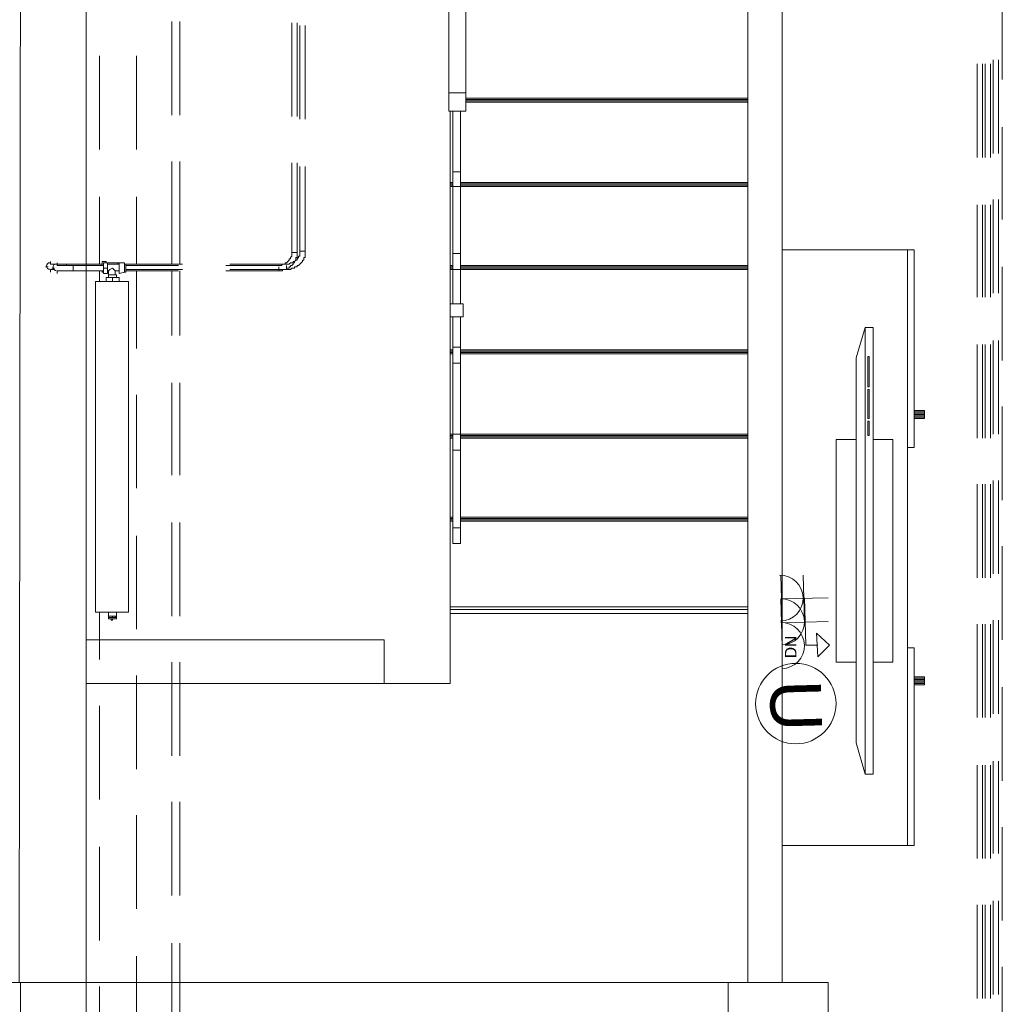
# Model space of a CAD drawing. Header units: millimetres. Extents: x 413 to 305578, y 115 to 38116.
# Tile 37 of 194: x 19809 to 22774, y 10538 to 13509. Entities that reach past the tile are written whole.
import ezdxf

# ---------------------------------------------------------------- set-up
doc = ezdxf.new("R2010")
doc.units = ezdxf.units.MM
for name, color, linetype in [('PDF _DN-MultiRoom', 5, 'Continuous'), ('PDF _DN-Wifi', 5, 'Continuous'), ('PDF _PD-Socket', 1, 'Continuous'), ('PDF _Текст', 7, 'Continuous'), ('PDF$_59-60$-$Floor$Plan$-$В_Этаж$00_Сводный$M-EQPM', 2, 'Continuous'), ('PDF$_59-60$-$Floor$Plan$-$В_Этаж$00_Сводный$P-PIPE', 3, 'Continuous')]:
    doc.layers.add(name, color=color, linetype=linetype)
for name, color, linetype, true_color in [('PDF$_59-60$-$Floor$Plan$-$В_Этаж$00_Сводный$A-DETL-MBND', 7, 'Continuous', 0xdd3700), ('PDF$_59-60$-$Floor$Plan$-$В_Этаж$00_Сводный$P-PIPE-CNTR', 150, 'Continuous', 0x007fff), ('PDF$_V$line_ifc_RVT-1-В_Этаж$00_Сводный$A-COLS', 7, 'Continuous', 0xbababa), ('PDF$_V$line_ifc_RVT-1-В_Этаж$00_Сводный$A-FLOR-HRAL', 7, 'Continuous', 0xbababa), ('PDF$_V$line_ifc_RVT-1-В_Этаж$00_Сводный$A-PART', 7, 'Continuous', 0xdcdcdc), ('PDF$_V$line_ifc_RVT-1-В_Этаж$00_Сводный$A-WALL', 7, 'Continuous', 0xbababa), ('PDF$_V$line_ifc_RVT-1-В_Этаж$00_Сводный$I-FURN', 7, 'Continuous', 0xdcdcdc), ('PDF$_V$line_ifc_RVT-1-В_Этаж$00_Сводный$S-STRS', 7, 'Continuous', 0xdcdcdc)]:
    doc.layers.add(name, color=color, linetype=linetype, true_color=true_color)
doc.styles.add('PDF Century Gothic', font='GOTHIC.TTF')
doc.styles.add('PDF YuGothicUI', font='arial.ttf')

msp = doc.modelspace()

# ---------------------------------------------------------------- linework, layer by layer
at = {"layer": 'PDF _DN-MultiRoom', "lineweight": 0}
msp.add_circle((22150.9, 11445), 121.3, dxfattribs=at)
at = {"layer": 'PDF _DN-Wifi', "lineweight": 0}
msp.add_lwpolyline([(22213.2, 11657.3), (22253, 11621.6), (22217.2, 11585.8)], close=True, dxfattribs=at)
msp.add_lwpolyline([(22181.4, 11621.6), (22217.2, 11621.6)], dxfattribs=at)
msp.add_arc((22107.1, 11620), 69.6, 271.54, 91.54, dxfattribs=at)
at = {"layer": 'PDF _PD-Socket', "lineweight": 0}
for points in [[(22249, 11693.1), (22109.8, 11689.2), (22105.8, 11832.4)], [(22177.4, 11693.1), (22173.5, 11832.4)], [(22109.8, 11617.6), (22105.8, 11760.8), (22249, 11764.7)], [(22181.4, 11621.6), (22177.4, 11764.7)]]:
    msp.add_lwpolyline(points, dxfattribs=at)
for centre in [(22103.1, 11763.2), (22107.1, 11691.6)]:
    msp.add_arc(centre, 69.6, 271.5448, 91.5448, dxfattribs=at)
at = {"layer": 'PDF$_59-60$-$Floor$Plan$-$В_Этаж$00_Сводный$A-DETL-MBND', "color": 5, "lineweight": 0}
for points in [[(22774, 13610.3), (22774, 13327.9)], [(20654.1, 13491), (20654.1, 13208.6)], [(20670, 13208.6), (20670, 13491)], [(22722.3, 13375.6), (22722.3, 13093.2)], [(22738.3, 13093.2), (22738.3, 13375.6)], [(22774, 13184.7), (22774, 12906.3)], [(20654.1, 13065.4), (20654.1, 12810.8), (20654.1, 12806.8), (20654.1, 12802.9), (20654.1, 12798.9), (20654.1, 12794.9), (20650.1, 12794.9), (20650.1, 12790.9), (20646.1, 12786.9), (20646.1, 12783), (20642.1, 12783), (20638.2, 12779), (20634.2, 12779), (20634.2, 12775), (20630.2, 12775), (20626.2, 12775), (20622.2, 12771), (20618.3, 12771), (20614.3, 12771), (20443.3, 12771)], [(20443.3, 12755.1), (20614.3, 12755.1), (20618.3, 12755.1), (20622.2, 12755.1), (20626.2, 12755.1), (20630.2, 12759.1), (20634.2, 12759.1), (20638.2, 12759.1), (20638.2, 12763.1), (20642.1, 12763.1), (20646.1, 12763.1), (20646.1, 12767.1), (20650.1, 12767.1), (20654.1, 12771), (20658, 12775), (20662, 12779), (20662, 12783), (20666, 12783), (20666, 12786.9), (20666, 12790.9), (20670, 12790.9), (20670, 12794.9), (20670, 12798.9), (20670, 12802.9), (20670, 12806.8), (20670, 12810.8), (20654.1, 12810.8), (20670, 12810.8), (20670, 13065.4)], [(22722.3, 12950), (22722.3, 12671.6)], [(22738.3, 12671.6), (22738.3, 12950)], [(19914.3, 12755.1), (19910.3, 12755.1), (19906.3, 12755.1), (19902.3, 12755.1)], [(19906.3, 12771), (19910.3, 12771), (19914.3, 12771), (19918.2, 12771), (19922.2, 12771), (19926.2, 12771), (19930.2, 12771), (19934.1, 12771), (19938.1, 12771)], [(20300.1, 12771), (20129, 12771)], [(20129, 12755.1), (20300.1, 12755.1)], [(22774, 12763.1), (22774, 12480.7)], [(22722.3, 12528.4), (22722.3, 12246)], [(22738.3, 12246), (22738.3, 12528.4)], [(22774, 12341.5), (22774, 12059.1)], [(22722.3, 12106.8), (22722.3, 11824.4)], [(22738.3, 11824.4), (22738.3, 12106.8)], [(22774, 11919.9), (22774, 11637.5)], [(22722.3, 11685.2), (22722.3, 11402.8)], [(22738.3, 11402.8), (22738.3, 11685.2)], [(22774, 11494.3), (22774, 11211.9)], [(22722.3, 11259.6), (22722.3, 10977.2)], [(22738.3, 10977.2), (22738.3, 11259.6)], [(22774, 11072.7), (22774, 10790.3)], [(22722.3, 10838), (22722.3, 10555.6)], [(22738.3, 10555.6), (22738.3, 10838)], [(22774, 10651.1), (22774, 10368.7)]]:
    msp.add_lwpolyline(points, dxfattribs=at)
at = {"layer": 'PDF$_59-60$-$Floor$Plan$-$В_Этаж$00_Сводный$A-DETL-MBND', "color": 150, "lineweight": 0, "true_color": 0x007fff}
for points in [[(20268.3, 13502.9), (20268.3, 13220.5)], [(20292.1, 13220.5), (20292.1, 13502.9)], [(20268.3, 13081.3), (20268.3, 12771)], [(20292.1, 12771), (20292.1, 13081.3)], [(20268.3, 12751.1), (20268.3, 12556.3)], [(20292.1, 12556.3), (20292.1, 12751.1)], [(20268.3, 12413.1), (20268.3, 12134.6)], [(20292.1, 12134.6), (20292.1, 12413.1)], [(20268.3, 11991.5), (20268.3, 11709.1)], [(20292.1, 11709.1), (20292.1, 11991.5)], [(20268.3, 11569.8), (20268.3, 11287.4)], [(20292.1, 11287.4), (20292.1, 11569.8)], [(20268.3, 11148.2), (20268.3, 10865.8)], [(20292.1, 10865.8), (20292.1, 11148.2)], [(20268.3, 10722.6), (20268.3, 10440.2)], [(20292.1, 10440.2), (20292.1, 10722.6)]]:
    msp.add_lwpolyline(points, dxfattribs=at)
at = {"layer": 'PDF$_59-60$-$Floor$Plan$-$В_Этаж$00_Сводный$A-DETL-MBND', "color": 1, "lineweight": 0}
for points in [[(20630.2, 13498.9), (20630.2, 13216.5)], [(20646.1, 13216.5), (20646.1, 13498.9)], [(22698.5, 13375.6), (22698.5, 13093.2)], [(22714.4, 13093.2), (22714.4, 13375.6)], [(22746.2, 13387.5), (22746.2, 13105.1)], [(22762.1, 13105.1), (22762.1, 13387.5)], [(20630.2, 13077.3), (20630.2, 12806.8), (20630.2, 12802.9), (20630.2, 12798.9), (20630.2, 12794.9), (20626.2, 12790.9), (20626.2, 12786.9), (20622.2, 12786.9), (20622.2, 12783), (20618.3, 12779), (20614.3, 12775), (20610.3, 12775), (20610.3, 12771), (20606.3, 12771), (20602.4, 12771), (20598.4, 12767.1), (20594.4, 12767.1), (20590.4, 12767.1), (20431.3, 12767.1)], [(20431.3, 12751.1), (20590.4, 12751.1), (20594.4, 12751.1), (20598.4, 12751.1), (20602.4, 12751.1), (20602.4, 12755.1), (20606.3, 12755.1), (20610.3, 12755.1), (20614.3, 12755.1), (20614.3, 12759.1), (20618.3, 12759.1), (20622.2, 12759.1), (20622.2, 12763.1), (20626.2, 12763.1), (20626.2, 12767.1), (20630.2, 12767.1), (20634.2, 12771), (20634.2, 12775), (20638.2, 12775), (20638.2, 12779), (20642.1, 12783), (20642.1, 12786.9), (20642.1, 12790.9), (20646.1, 12790.9), (20646.1, 12794.9), (20646.1, 12798.9), (20646.1, 12802.9), (20646.1, 12806.8), (20630.2, 12806.8), (20646.1, 12806.8), (20646.1, 13077.3)], [(22746.2, 12965.9), (22746.2, 12683.5)], [(22762.1, 12683.5), (22762.1, 12965.9)], [(22698.5, 12950), (22698.5, 12671.6)], [(22714.4, 12671.6), (22714.4, 12950)], [(19934.1, 12751.1), (19930.2, 12751.1), (19926.2, 12751.1)], [(19969.9, 12751.1), (19966, 12751.1), (19962, 12751.1), (19958, 12751.1), (19954, 12751.1), (19950.1, 12751.1), (19946.1, 12751.1), (19942.1, 12751.1)], [(20288.1, 12767.1), (20129, 12767.1)], [(20129, 12751.1), (20288.1, 12751.1)], [(22746.2, 12540.3), (22746.2, 12257.9)], [(22762.1, 12257.9), (22762.1, 12540.3)], [(22698.5, 12528.4), (22698.5, 12246)], [(22714.4, 12246), (22714.4, 12528.4)], [(22698.5, 12106.8), (22698.5, 11824.4)], [(22714.4, 11824.4), (22714.4, 12106.8)], [(22746.2, 12118.7), (22746.2, 11836.3)], [(22762.1, 11836.3), (22762.1, 12118.7)], [(22698.5, 11685.2), (22698.5, 11402.8)], [(22714.4, 11402.8), (22714.4, 11685.2)], [(22746.2, 11697.1), (22746.2, 11414.7)], [(22762.1, 11414.7), (22762.1, 11697.1)], [(22746.2, 11271.5), (22746.2, 10993.1)], [(22762.1, 10993.1), (22762.1, 11271.5)], [(22698.5, 11259.6), (22698.5, 10977.2)], [(22714.4, 10977.2), (22714.4, 11259.6)], [(22746.2, 10849.9), (22746.2, 10567.5)], [(22762.1, 10567.5), (22762.1, 10849.9)], [(22698.5, 10838), (22698.5, 10555.6)], [(22714.4, 10555.6), (22714.4, 10838)]]:
    msp.add_lwpolyline(points, dxfattribs=at)
at = {"layer": 'PDF$_59-60$-$Floor$Plan$-$В_Этаж$00_Сводный$A-DETL-MBND', "lineweight": 0}
for points in [[(20049.5, 13399.5), (20049.5, 13117.1)], [(20160.9, 13117.1), (20160.9, 13399.5)], [(20049.5, 12973.9), (20049.5, 12771)], [(20160.9, 12771), (20160.9, 12973.9)], [(20049.5, 12751.1), (20049.5, 12719.3)], [(20160.9, 12516.5), (20160.9, 12751.1)], [(20160.9, 12094.9), (20160.9, 12377.3)], [(20160.9, 11669.3), (20160.9, 11951.7)], [(20049.5, 11721), (20049.5, 11577.8)], [(20160.9, 11247.7), (20160.9, 11530.1)], [(20049.5, 11438.6), (20049.5, 11156.2)], [(20160.9, 10826.1), (20160.9, 11108.5)], [(20049.5, 11013), (20049.5, 10730.6)], [(20160.9, 10404.5), (20160.9, 10682.9)], [(20049.5, 10591.4), (20049.5, 10309)]]:
    msp.add_lwpolyline(points, dxfattribs=at)
at = {"layer": 'PDF$_59-60$-$Floor$Plan$-$В_Этаж$00_Сводный$A-DETL-MBND', "color": 1, "lineweight": 0}
msp.add_lwpolyline([(20590.4, 12751.1), (20590.4, 12763.1)], close=True, dxfattribs=at)
at = {"layer": 'PDF$_59-60$-$Floor$Plan$-$В_Этаж$00_Сводный$A-DETL-MBND', "color": 5, "lineweight": 0}
msp.add_lwpolyline([(20614.3, 12755.1), (20614.3, 12767.1)], close=True, dxfattribs=at)
at = {"layer": 'PDF$_59-60$-$Floor$Plan$-$В_Этаж$00_Сводный$M-EQPM', "lineweight": 0}
for points in [[(20057.4, 12767.1), (20057.4, 12779), (20069.4, 12779), (20069.4, 12775)], [(20061.4, 12747.2), (20057.4, 12747.2), (20057.4, 12751.1)], [(20121.1, 12775), (20105.2, 12775), (20073.4, 12775), (20073.4, 12759.1), (20073.4, 12743.2), (20061.4, 12743.2), (20061.4, 12759.1), (20061.4, 12775), (20073.4, 12775)], [(20073.4, 12759.1), (20061.4, 12759.1)], [(20109.2, 12751.1), (20109.2, 12771), (20073.4, 12771)], [(20073.4, 12751.1), (20077.3, 12751.1), (20077.3, 12739.2), (20077.3, 12731.3)], [(20077.3, 12751.1), (20081.3, 12755.1), (20089.3, 12759.1), (20093.2, 12755.1), (20097.2, 12751.1)], [(20109.2, 12743.2), (20109.2, 12747.2), (20109.2, 12751.1), (20097.2, 12751.1), (20097.2, 12739.2)], [(20105.2, 12775), (20105.2, 12771)], [(20109.2, 12747.2), (20109.2, 12751.1), (20109.2, 12755.1), (20109.2, 12759.1), (20109.2, 12763.1), (20109.2, 12767.1), (20109.2, 12771), (20109.2, 12775), (20125.1, 12775), (20125.1, 12771), (20129, 12771), (20129, 12767.1), (20129, 12763.1)], [(20129, 12755.1), (20129, 12751.1), (20129, 12747.2), (20125.1, 12747.2), (20109.2, 12743.2), (20109.2, 12775)], [(20109.2, 12771), (20109.2, 12771)], [(20121.1, 12775), (20121.1, 12775)], [(20125.1, 12747.2), (20125.1, 12775)], [(20129, 12751.1), (20129, 12755.1), (20129, 12759.1), (20129, 12763.1), (20129, 12767.1)], [(20069.4, 12719.3), (20069.4, 12731.3), (20089.3, 12731.3), (20109.2, 12731.3), (20109.2, 12719.3)], [(20101.2, 12731.3), (20101.2, 12739.2), (20077.3, 12739.2)], [(20089.3, 12731.3), (20089.3, 12719.3)], [(20077.3, 11721), (20077.3, 11709.1), (20089.3, 11709.1), (20097.2, 11709.1)], [(20077.3, 11709.1), (20077.3, 11709.1)], [(20077.3, 11709.1), (20077.3, 11709.1)], [(20089.3, 11709.1), (20089.3, 11709.1)], [(20101.2, 11705.1), (20101.2, 11709.1), (20097.2, 11709.1), (20097.2, 11705.1)], [(20101.2, 11709.1), (20101.2, 11721)], [(20101.2, 11709.1), (20101.2, 11709.1)], [(20077.3, 11705.1), (20077.3, 11705.1)], [(20101.2, 11701.1), (20097.2, 11701.1), (20093.2, 11701.1), (20089.3, 11701.1), (20089.3, 11697.1), (20085.3, 11697.1), (20085.3, 11701.1), (20081.3, 11701.1), (20077.3, 11701.1), (20101.2, 11701.1), (20101.2, 11705.1), (20097.2, 11705.1), (20089.3, 11705.1), (20077.3, 11705.1), (20077.3, 11701.1)], [(20077.3, 11705.1), (20077.3, 11705.1)], [(20077.3, 11701.1), (20077.3, 11701.1)], [(20089.3, 11705.1), (20089.3, 11705.1)], [(20101.2, 11705.1), (20101.2, 11705.1)]]:
    msp.add_lwpolyline(points, dxfattribs=at)
for points in [[(20037.6, 11721), (20137, 11721), (20137, 12719.3), (20037.6, 12719.3)], [(20137, 11721), (20137, 12719.3), (20037.6, 12719.3), (20037.6, 11721)], [(20077.3, 11705.1), (20077.3, 11709.1)], [(20089.3, 11705.1), (20089.3, 11709.1)]]:
    msp.add_lwpolyline(points, close=True, dxfattribs=at)
at = {"layer": 'PDF$_59-60$-$Floor$Plan$-$В_Этаж$00_Сводный$P-PIPE', "color": 5, "lineweight": 0}
msp.add_lwpolyline([(19899.5, 12775.5, 0.414213), (19889.6, 12765.6, 0.414213), (19899.5, 12755.6)], format="xyb", dxfattribs=at)
for points in [[(20057.4, 12771), (19950.1, 12771), (19950.1, 12767.1), (19950.1, 12771), (19946.1, 12771), (19942.1, 12771), (19938.1, 12771), (19934.1, 12771), (19930.2, 12771), (19926.2, 12771), (19922.2, 12771), (19918.2, 12771), (19914.3, 12771), (19910.3, 12771), (19906.3, 12771), (19902.3, 12771)], [(19902.3, 12755.1), (19906.3, 12755.1), (19910.3, 12755.1), (19914.3, 12755.1)], [(19950.1, 12771), (19950.1, 12771)], [(19950.1, 12771), (19950.1, 12771)]]:
    msp.add_lwpolyline(points, dxfattribs=at)
at = {"layer": 'PDF$_59-60$-$Floor$Plan$-$В_Этаж$00_Сводный$P-PIPE', "color": 1, "lineweight": 0}
msp.add_lwpolyline([(19919.4, 12771.6, 0.414213), (19909.5, 12761.6, 0.414213), (19919.4, 12751.7)], format="xyb", dxfattribs=at)
for points in [[(20061.4, 12767.1), (19969.9, 12767.1), (19969.9, 12759.1), (19969.9, 12755.1), (19969.9, 12759.1), (19969.9, 12763.1), (19969.9, 12767.1), (19966, 12767.1), (19962, 12767.1), (19958, 12767.1), (19954, 12767.1), (19950.1, 12767.1), (19946.1, 12767.1), (19942.1, 12767.1), (19938.1, 12767.1), (19934.1, 12767.1), (19930.2, 12767.1), (19926.2, 12767.1), (19922.2, 12767.1)], [(19922.2, 12751.1), (19926.2, 12751.1), (19930.2, 12751.1), (19934.1, 12751.1), (19938.1, 12751.1), (19942.1, 12751.1), (19946.1, 12751.1), (19950.1, 12751.1), (19954, 12751.1), (19958, 12751.1), (19962, 12751.1), (19966, 12751.1), (19969.9, 12751.1), (19969.9, 12755.1), (19969.9, 12751.1), (20061.4, 12751.1)], [(19969.9, 12767.1), (19969.9, 12767.1)], [(19969.9, 12767.1), (19969.9, 12767.1)], [(19969.9, 12763.1), (19969.9, 12763.1)], [(19969.9, 12759.1), (19969.9, 12759.1)], [(19969.9, 12759.1), (19969.9, 12759.1)], [(19969.9, 12755.1), (19969.9, 12755.1)], [(19969.9, 12755.1), (19969.9, 12755.1)], [(19969.9, 12751.1), (19969.9, 12751.1)], [(19969.9, 12751.1), (19969.9, 12751.1)]]:
    msp.add_lwpolyline(points, dxfattribs=at)
at = {"layer": 'PDF$_59-60$-$Floor$Plan$-$В_Этаж$00_Сводный$P-PIPE-CNTR', "color": 5, "lineweight": 0}
for points in [[(19902.3, 12771), (19902.3, 12779)], [(19886.4, 12763.1), (19894.4, 12763.1)], [(19902.3, 12747.2), (19902.3, 12755.1)]]:
    msp.add_lwpolyline(points, dxfattribs=at)
at = {"layer": 'PDF$_59-60$-$Floor$Plan$-$В_Этаж$00_Сводный$P-PIPE-CNTR', "color": 1, "lineweight": 0}
for points in [[(19906.3, 12759.1), (19914.3, 12759.1)], [(19922.2, 12767.1), (19922.2, 12775)], [(19922.2, 12743.2), (19922.2, 12751.1)]]:
    msp.add_lwpolyline(points, dxfattribs=at)
at = {"layer": 'PDF$_V$line_ifc_RVT-1-В_Этаж$00_Сводный$A-COLS', "lineweight": 0}
for points in [[(20009.7, 10603.3), (19810.8, 10603.3), (19810.8, 10305), (20009.7, 10305)], [(22249, 10603.3), (21946.7, 10603.3), (21946.7, 10305), (22249, 10305)]]:
    msp.add_lwpolyline(points, close=True, dxfattribs=at)
at = {"layer": 'PDF$_V$line_ifc_RVT-1-В_Этаж$00_Сводный$A-FLOR-HRAL', "color": 254, "lineweight": 0, "true_color": 0xdcdcdc}
for points in [[(21103.5, 13288.1), (21103.5, 13777.3), (21155.2, 13777.3), (21155.2, 13288.1)], [(21115.5, 13232.4), (21115.5, 13049.5)], [(21139.3, 13049.5), (21139.3, 13232.4)], [(21115.5, 13005.7), (21115.5, 12802.9)], [(21139.3, 12802.9), (21139.3, 13005.7)], [(21115.5, 12755.1), (21115.5, 12651.7)], [(21139.3, 12651.7), (21139.3, 12755.1)], [(21115.5, 12611.9), (21115.5, 12520.5)], [(21139.3, 12520.5), (21139.3, 12611.9)], [(21115.5, 12472.7), (21115.5, 12257.9)], [(21139.3, 12257.9), (21139.3, 12472.7)], [(21115.5, 12210.2), (21115.5, 11975.5)], [(21139.3, 11975.5), (21139.3, 12210.2)]]:
    msp.add_lwpolyline(points, dxfattribs=at)
at = {"layer": 'PDF$_V$line_ifc_RVT-1-В_Этаж$00_Сводный$A-FLOR-HRAL', "lineweight": 0}
for points in [[(21103.5, 13288.1), (21103.5, 13232.4), (21155.2, 13232.4), (21155.2, 13288.1)], [(21139.3, 13049.5), (21115.5, 13049.5), (21115.5, 13005.7), (21139.3, 13005.7)], [(21139.3, 12802.9), (21115.5, 12802.9), (21115.5, 12755.1), (21139.3, 12755.1)], [(21107.5, 12611.9), (21147.3, 12611.9), (21147.3, 12651.7), (21107.5, 12651.7)], [(21139.3, 12520.5), (21115.5, 12520.5), (21115.5, 12472.7), (21139.3, 12472.7)], [(21139.3, 12257.9), (21115.5, 12257.9), (21115.5, 12210.2), (21139.3, 12210.2)], [(21139.3, 11975.5), (21115.5, 11975.5), (21115.5, 11927.8), (21139.3, 11927.8)]]:
    msp.add_lwpolyline(points, close=True, dxfattribs=at)
at = {"layer": 'PDF$_V$line_ifc_RVT-1-В_Этаж$00_Сводный$A-PART', "lineweight": 0}
for points in [[(21103.5, 13288.1), (21103.5, 13777.3), (21155.2, 13777.3), (21155.2, 13948.4), (21103.5, 13948.4), (21103.5, 13777.3), (21155.2, 13777.3)], [(21155.2, 13288.1), (21155.2, 13777.3)], [(22006.4, 13268.2), (21155.2, 13268.2)], [(22006.4, 13264.2), (21155.2, 13264.2)], [(21107.5, 13017.6), (21107.5, 13232.4)], [(21115.5, 13232.4), (21115.5, 13049.5)], [(21139.3, 13049.5), (21139.3, 13232.4)], [(21115.5, 12763.1), (21107.5, 12763.1), (21115.5, 12763.1), (21107.5, 12763.1), (21107.5, 12767.1), (21107.5, 13005.7), (21107.5, 13009.7), (21107.5, 13013.7), (21107.5, 13017.6), (21115.5, 13017.6), (21107.5, 13017.6), (21115.5, 13017.6), (21107.5, 13017.6), (21115.5, 13017.6)], [(21107.5, 13017.6), (21107.5, 13017.6)], [(22006.4, 13017.6), (21139.3, 13017.6)], [(21107.5, 13013.7), (21107.5, 13013.7)], [(21107.5, 13009.7), (21107.5, 13009.7)], [(21115.5, 12802.9), (21115.5, 13005.7), (21107.5, 13005.7)], [(22006.4, 13005.7), (21139.3, 13005.7), (21139.3, 12802.9)], [(21107.5, 12767.1), (21107.5, 12767.1)], [(21115.5, 12767.1), (21107.5, 12767.1)], [(21107.5, 12651.7), (21107.5, 12755.1), (21107.5, 12759.1), (21107.5, 12763.1)], [(21107.5, 12763.1), (21107.5, 12763.1)], [(21107.5, 12759.1), (21107.5, 12759.1)], [(21107.5, 12755.1), (21107.5, 12755.1)], [(21115.5, 12755.1), (21115.5, 12651.7)], [(22006.4, 12767.1), (21139.3, 12767.1)], [(22006.4, 12763.1), (21139.3, 12763.1)], [(21139.3, 12651.7), (21139.3, 12755.1)], [(21107.5, 12007.4), (21107.5, 12246), (21107.5, 12250), (21107.5, 12254), (21115.5, 12254), (21107.5, 12254), (21107.5, 12257.9), (21107.5, 12500.6), (21107.5, 12504.5), (21107.5, 12508.5), (21107.5, 12512.5), (21115.5, 12512.5), (21107.5, 12512.5), (21115.5, 12512.5), (21107.5, 12512.5), (21107.5, 12611.9)], [(21115.5, 12611.9), (21115.5, 12520.5)], [(21139.3, 12520.5), (21139.3, 12611.9)], [(21107.5, 12512.5), (21107.5, 12512.5)], [(21107.5, 12508.5), (21107.5, 12508.5)], [(21115.5, 12508.5), (21107.5, 12508.5)], [(21107.5, 12504.5), (21107.5, 12504.5)], [(21115.5, 12500.6), (21107.5, 12500.6)], [(22006.4, 12508.5), (21139.3, 12508.5)], [(22006.4, 12500.6), (21139.3, 12500.6)], [(21115.5, 12472.7), (21115.5, 12257.9)], [(21139.3, 12257.9), (21139.3, 12472.7)], [(21107.5, 12257.9), (21107.5, 12257.9)], [(21115.5, 12257.9), (21107.5, 12257.9)], [(21107.5, 12254), (21107.5, 12254)], [(21107.5, 12250), (21107.5, 12250)], [(21115.5, 12246), (21107.5, 12246)], [(22006.4, 12257.9), (21139.3, 12257.9)], [(22006.4, 12246), (21139.3, 12246)], [(21115.5, 12210.2), (21115.5, 11975.5)], [(21139.3, 11975.5), (21139.3, 12210.2)], [(21107.5, 11736.9), (21107.5, 11995.4), (21107.5, 11999.4), (21107.5, 12003.4), (21107.5, 12007.4), (21115.5, 12007.4), (21107.5, 12007.4), (21115.5, 12007.4)], [(21107.5, 12007.4), (21107.5, 12007.4)], [(22006.4, 12007.4), (21139.3, 12007.4)], [(21107.5, 12003.4), (21107.5, 12003.4)], [(21115.5, 12003.4), (21107.5, 12003.4)], [(21107.5, 11999.4), (21107.5, 11999.4)], [(21107.5, 11995.4), (21107.5, 11995.4)], [(22006.4, 12003.4), (21139.3, 12003.4)], [(21107.5, 11717), (21107.5, 11728.9)]]:
    msp.add_lwpolyline(points, dxfattribs=at)
at = {"layer": 'PDF$_V$line_ifc_RVT-1-В_Этаж$00_Сводный$A-PART', "color": 9, "lineweight": 0, "true_color": 0xbababa}
for points in [[(21103.5, 13288.1), (21103.5, 13232.4), (21155.2, 13232.4), (21155.2, 13288.1)], [(21139.3, 13049.5), (21115.5, 13049.5), (21115.5, 13005.7), (21139.3, 13005.7)], [(21139.3, 12802.9), (21115.5, 12802.9), (21115.5, 12755.1), (21139.3, 12755.1)], [(21107.5, 12611.9), (21147.3, 12611.9), (21147.3, 12651.7), (21107.5, 12651.7)], [(21139.3, 12520.5), (21115.5, 12520.5), (21115.5, 12472.7), (21139.3, 12472.7)], [(21139.3, 12257.9), (21115.5, 12257.9), (21115.5, 12210.2), (21139.3, 12210.2)], [(21139.3, 11975.5), (21115.5, 11975.5), (21115.5, 11927.8), (21139.3, 11927.8)], [(22006.4, 11736.9), (21107.5, 11736.9), (21107.5, 11728.9), (22006.4, 11728.9)], [(20009.7, 11506.2), (20009.7, 10603.3), (22006.4, 10603.3), (22006.4, 11717), (21107.5, 11717), (21107.5, 11506.2)], [(20908.6, 11506.2), (20908.6, 11637.5), (20009.7, 11637.5), (20009.7, 11506.2)], [(21946.7, 10603.3), (20009.7, 10603.3), (20009.7, 10305), (21946.7, 10305)]]:
    msp.add_lwpolyline(points, close=True, dxfattribs=at)
at = {"layer": 'PDF$_V$line_ifc_RVT-1-В_Этаж$00_Сводный$A-PART', "lineweight": 0}
for points in [[(21155.2, 13272.2), (22006.4, 13272.2)], [(21155.2, 13272.2), (22006.4, 13272.2)], [(21155.2, 13268.2), (22006.4, 13268.2)], [(21155.2, 13260.3), (22006.4, 13260.3)], [(21139.3, 13017.6), (22006.4, 13017.6)], [(21139.3, 13017.6), (22006.4, 13017.6)], [(21107.5, 13013.7), (21115.5, 13013.7)], [(21107.5, 13009.7), (21115.5, 13009.7)], [(21139.3, 13013.7), (22006.4, 13013.7)], [(21139.3, 13009.7), (22006.4, 13009.7)], [(21107.5, 12767.1), (21115.5, 12767.1)], [(21107.5, 12759.1), (21115.5, 12759.1)], [(21107.5, 12755.1), (21115.5, 12755.1)], [(21139.3, 12767.1), (22006.4, 12767.1)], [(21139.3, 12763.1), (22006.4, 12763.1)], [(21139.3, 12759.1), (22006.4, 12759.1)], [(21139.3, 12755.1), (22006.4, 12755.1)], [(21139.3, 12512.5), (22006.4, 12512.5)], [(21139.3, 12512.5), (22006.4, 12512.5)], [(21107.5, 12508.5), (21115.5, 12508.5)], [(21107.5, 12504.5), (21115.5, 12504.5)], [(21139.3, 12508.5), (22006.4, 12508.5)], [(21139.3, 12504.5), (22006.4, 12504.5)], [(21107.5, 12257.9), (21115.5, 12257.9)], [(21107.5, 12257.9), (21115.5, 12257.9)], [(21107.5, 12250), (21115.5, 12250)], [(21139.3, 12257.9), (22006.4, 12257.9)], [(21139.3, 12257.9), (22006.4, 12257.9)], [(21139.3, 12254), (22006.4, 12254)], [(21139.3, 12250), (22006.4, 12250)], [(21139.3, 12007.4), (22006.4, 12007.4)], [(21107.5, 12003.4), (21115.5, 12003.4)], [(21107.5, 11999.4), (21115.5, 11999.4)], [(21107.5, 11995.4), (21115.5, 11995.4)], [(21139.3, 12003.4), (22006.4, 12003.4)], [(21139.3, 11999.4), (22006.4, 11999.4)], [(21139.3, 11995.4), (22006.4, 11995.4)]]:
    msp.add_lwpolyline(points, close=True, dxfattribs=at)
at = {"layer": 'PDF$_V$line_ifc_RVT-1-В_Этаж$00_Сводный$A-WALL', "lineweight": 0}
for points in [[(19806.9, 10603.3), (19810.8, 13833), (19608, 13833), (19608, 10603.3)], [(20009.7, 10603.3), (20009.7, 13833), (19810.8, 13833), (19806.9, 10603.3)], [(22109.8, 13793.2), (22006.4, 13793.2), (22006.4, 10603.3), (22109.8, 10603.3)], [(21946.7, 10603.3), (20009.7, 10603.3), (20009.7, 10305), (21946.7, 10305)]]:
    msp.add_lwpolyline(points, close=True, dxfattribs=at)
at = {"layer": 'PDF$_V$line_ifc_RVT-1-В_Этаж$00_Сводный$I-FURN', "lineweight": 0}
for points in [[(22109.8, 12814.8), (22487.7, 12814.8), (22507.6, 12814.8), (22507.6, 12218.2), (22487.7, 12218.2)], [(22487.7, 12814.8), (22487.7, 11017), (22109.8, 11017)], [(22360.4, 11231.8), (22332.6, 11327.2), (22332.6, 12488.6), (22360.4, 12580.1)], [(22539.4, 12325.6), (22539.4, 12329.5), (22507.6, 12329.5), (22539.4, 12329.5), (22507.6, 12329.5)], [(22539.4, 12317.6), (22539.4, 12321.6), (22507.6, 12321.6), (22539.4, 12321.6), (22539.4, 12325.6), (22507.6, 12325.6)], [(22539.4, 12313.6), (22539.4, 12317.6), (22507.6, 12317.6)], [(22507.6, 12313.6), (22539.4, 12313.6), (22539.4, 12309.6), (22507.6, 12309.6), (22539.4, 12309.6), (22539.4, 12305.7), (22507.6, 12305.7)], [(22539.4, 12329.5), (22539.4, 12329.5)], [(22539.4, 12329.5), (22539.4, 12329.5)], [(22539.4, 12321.6), (22539.4, 12321.6)], [(22539.4, 12309.6), (22539.4, 12309.6)], [(22539.4, 12305.7), (22539.4, 12305.7)], [(22539.4, 12305.7), (22539.4, 12305.7)], [(22332.6, 11569.8), (22272.9, 11569.8), (22272.9, 12242), (22332.6, 12242)], [(22384.3, 12242), (22443.9, 12242), (22443.9, 11569.8), (22384.3, 11569.8)], [(22384.3, 12043.2), (22384.3, 11772.7)], [(22384.3, 12043.2), (22384.3, 12043.2)], [(22384.3, 11772.7), (22384.3, 11772.7)], [(22487.7, 11613.6), (22507.6, 11613.6), (22507.6, 11017), (22487.7, 11017)], [(22539.4, 11518.1), (22539.4, 11522.1), (22507.6, 11522.1), (22539.4, 11522.1), (22539.4, 11526.1), (22507.6, 11526.1), (22539.4, 11526.1), (22507.6, 11526.1)], [(22539.4, 11514.2), (22539.4, 11518.1), (22507.6, 11518.1)], [(22539.4, 11502.2), (22539.4, 11506.2), (22507.6, 11506.2), (22539.4, 11506.2), (22539.4, 11510.2), (22507.6, 11510.2), (22539.4, 11510.2), (22539.4, 11514.2), (22507.6, 11514.2)], [(22539.4, 11526.1), (22539.4, 11526.1)], [(22539.4, 11526.1), (22539.4, 11526.1)], [(22539.4, 11522.1), (22539.4, 11522.1)], [(22539.4, 11510.2), (22539.4, 11510.2)], [(22539.4, 11506.2), (22539.4, 11506.2)], [(22539.4, 11502.2), (22539.4, 11502.2)]]:
    msp.add_lwpolyline(points, dxfattribs=at)
for points in [[(22360.4, 11231.8), (22360.4, 12580.1), (22384.3, 12580.1), (22384.3, 11231.8)], [(22372.3, 12401.1), (22368.3, 12401.1), (22368.3, 12492.6), (22372.3, 12492.6)], [(22372.3, 12305.7), (22368.3, 12305.7), (22368.3, 12393.2), (22372.3, 12393.2)], [(22507.6, 12305.7), (22539.4, 12305.7)], [(22372.3, 12254), (22368.3, 12254), (22368.3, 12297.7), (22372.3, 12297.7)], [(22507.6, 11502.2), (22539.4, 11502.2)]]:
    msp.add_lwpolyline(points, close=True, dxfattribs=at)
at = {"layer": 'PDF$_V$line_ifc_RVT-1-В_Этаж$00_Сводный$S-STRS', "lineweight": 0}
for points in [[(21155.2, 13272.2), (22006.4, 13272.2)], [(21155.2, 13272.2), (22006.4, 13272.2)], [(21155.2, 13268.2), (22006.4, 13268.2)], [(21155.2, 13260.3), (22006.4, 13260.3)], [(21139.3, 13017.6), (22006.4, 13017.6)], [(21139.3, 13017.6), (22006.4, 13017.6)], [(21107.5, 13013.7), (21115.5, 13013.7)], [(21107.5, 13009.7), (21115.5, 13009.7)], [(21139.3, 13013.7), (22006.4, 13013.7)], [(21139.3, 13009.7), (22006.4, 13009.7)], [(21107.5, 12767.1), (21115.5, 12767.1)], [(21107.5, 12759.1), (21115.5, 12759.1)], [(21107.5, 12755.1), (21115.5, 12755.1)], [(21139.3, 12767.1), (22006.4, 12767.1)], [(21139.3, 12763.1), (22006.4, 12763.1)], [(21139.3, 12759.1), (22006.4, 12759.1)], [(21139.3, 12755.1), (22006.4, 12755.1)], [(21139.3, 12512.5), (22006.4, 12512.5)], [(21139.3, 12512.5), (22006.4, 12512.5)], [(21107.5, 12508.5), (21115.5, 12508.5)], [(21107.5, 12504.5), (21115.5, 12504.5)], [(21139.3, 12508.5), (22006.4, 12508.5)], [(21139.3, 12504.5), (22006.4, 12504.5)], [(21107.5, 12257.9), (21115.5, 12257.9)], [(21107.5, 12257.9), (21115.5, 12257.9)], [(21107.5, 12250), (21115.5, 12250)], [(21139.3, 12257.9), (22006.4, 12257.9)], [(21139.3, 12257.9), (22006.4, 12257.9)], [(21139.3, 12254), (22006.4, 12254)], [(21139.3, 12250), (22006.4, 12250)], [(21139.3, 12007.4), (22006.4, 12007.4)], [(21107.5, 12003.4), (21115.5, 12003.4)], [(21107.5, 11999.4), (21115.5, 11999.4)], [(21107.5, 11995.4), (21115.5, 11995.4)], [(21139.3, 12003.4), (22006.4, 12003.4)], [(21139.3, 11999.4), (22006.4, 11999.4)], [(21139.3, 11995.4), (22006.4, 11995.4)]]:
    msp.add_lwpolyline(points, close=True, dxfattribs=at)
for points in [[(22006.4, 13268.2), (21155.2, 13268.2)], [(22006.4, 13264.2), (21155.2, 13264.2)], [(21107.5, 13017.6), (21107.5, 13232.4)], [(21115.5, 12763.1), (21107.5, 12763.1), (21115.5, 12763.1), (21107.5, 12763.1), (21107.5, 12767.1), (21107.5, 13005.7), (21107.5, 13009.7), (21107.5, 13013.7), (21107.5, 13017.6), (21115.5, 13017.6), (21107.5, 13017.6), (21115.5, 13017.6), (21107.5, 13017.6), (21115.5, 13017.6)], [(21107.5, 13017.6), (21107.5, 13017.6)], [(22006.4, 13017.6), (21139.3, 13017.6)], [(21107.5, 13013.7), (21107.5, 13013.7)], [(21107.5, 13009.7), (21107.5, 13009.7)], [(21115.5, 13005.7), (21107.5, 13005.7)], [(22006.4, 13005.7), (21139.3, 13005.7)], [(21107.5, 12767.1), (21107.5, 12767.1)], [(21115.5, 12767.1), (21107.5, 12767.1)], [(21107.5, 12651.7), (21107.5, 12755.1), (21107.5, 12759.1), (21107.5, 12763.1)], [(21107.5, 12763.1), (21107.5, 12763.1)], [(21107.5, 12759.1), (21107.5, 12759.1)], [(21107.5, 12755.1), (21107.5, 12755.1)], [(22006.4, 12767.1), (21139.3, 12767.1)], [(22006.4, 12763.1), (21139.3, 12763.1)], [(21107.5, 12007.4), (21107.5, 12246), (21107.5, 12250), (21107.5, 12254), (21115.5, 12254), (21107.5, 12254), (21107.5, 12257.9), (21107.5, 12500.6), (21107.5, 12504.5), (21107.5, 12508.5), (21107.5, 12512.5), (21115.5, 12512.5), (21107.5, 12512.5), (21115.5, 12512.5), (21107.5, 12512.5), (21107.5, 12611.9)], [(21107.5, 12512.5), (21107.5, 12512.5)], [(21107.5, 12508.5), (21107.5, 12508.5)], [(21115.5, 12508.5), (21107.5, 12508.5)], [(21107.5, 12504.5), (21107.5, 12504.5)], [(21115.5, 12500.6), (21107.5, 12500.6)], [(22006.4, 12508.5), (21139.3, 12508.5)], [(22006.4, 12500.6), (21139.3, 12500.6)], [(21107.5, 12257.9), (21107.5, 12257.9)], [(21115.5, 12257.9), (21107.5, 12257.9)], [(21107.5, 12254), (21107.5, 12254)], [(21107.5, 12250), (21107.5, 12250)], [(21115.5, 12246), (21107.5, 12246)], [(22006.4, 12257.9), (21139.3, 12257.9)], [(22006.4, 12246), (21139.3, 12246)], [(21107.5, 11736.9), (21107.5, 11995.4), (21107.5, 11999.4), (21107.5, 12003.4), (21107.5, 12007.4), (21115.5, 12007.4), (21107.5, 12007.4), (21115.5, 12007.4)], [(21107.5, 12007.4), (21107.5, 12007.4)], [(22006.4, 12007.4), (21139.3, 12007.4)], [(21107.5, 12003.4), (21107.5, 12003.4)], [(21115.5, 12003.4), (21107.5, 12003.4)], [(21107.5, 11999.4), (21107.5, 11999.4)], [(21107.5, 11995.4), (21107.5, 11995.4)], [(22006.4, 12003.4), (21139.3, 12003.4)], [(21107.5, 11717), (21107.5, 11728.9)]]:
    msp.add_lwpolyline(points, dxfattribs=at)
at = {"layer": 'PDF$_V$line_ifc_RVT-1-В_Этаж$00_Сводный$S-STRS', "color": 9, "lineweight": 0, "true_color": 0xbababa}
for points in [[(22006.4, 11736.9), (21107.5, 11736.9), (21107.5, 11728.9), (22006.4, 11728.9)], [(20009.7, 11506.2), (20009.7, 10603.3), (22006.4, 10603.3), (22006.4, 11717), (21107.5, 11717), (21107.5, 11506.2)], [(20908.6, 11506.2), (20908.6, 11637.5), (20009.7, 11637.5), (20009.7, 11506.2)]]:
    msp.add_lwpolyline(points, close=True, dxfattribs=at)

# ---------------------------------------------------------------- texts
at = {"layer": 'PDF _Текст', "color": 5, "attachment_point": 4}
for s, insert, char_height, rotation, style in [('DN', (22135.4, 11582.2), 34.98, 90, 'PDF Century Gothic'), ('U', (22148.2, 11516.4), 154.2, 271.5493, 'PDF YuGothicUI')]:
    msp.add_mtext(s, dxfattribs=dict(at, insert=insert, char_height=char_height, rotation=rotation, style=style))

doc.saveas('drawing.dxf')
